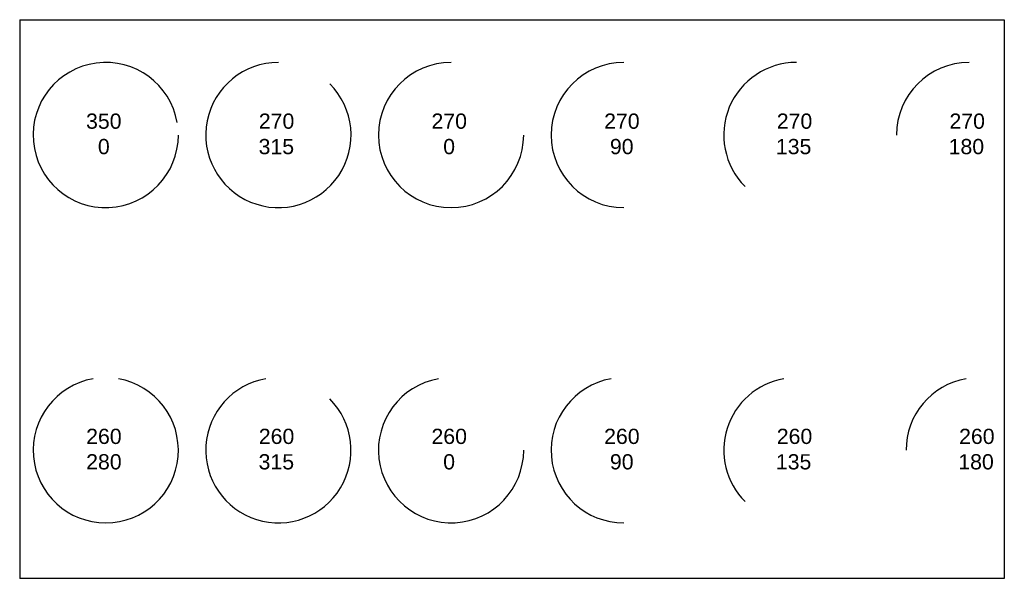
# Model space of a CAD drawing. Extents: x -102 to 92, y -55 to 55.
import ezdxf

# ---------------------------------------------------------------- set-up
doc = ezdxf.new("R2010")
doc.units = 0
doc.header["$MEASUREMENT"] = 0
doc.layers.get('0').update_dxf_attribs({"linetype": 'CONTINUOUS'})
doc.styles.get("Standard").update_dxf_attribs({"font": 'ARIAL.TTF', "height": 0.125})

msp = doc.modelspace()

# ---------------------------------------------------------------- linework, layer by layer
at = {"color": 7, "linetype": 'CONTINUOUS'}
for p, q in [((-101.95, 55.02), (-101.95, -55.03)), ((-101.95, 55.02), (91.95, 55.02)), ((91.95, 55.02), (91.95, -55.03)), ((91.95, -55.03), (-101.95, -55.03))]:
    msp.add_line(p, q, dxfattribs=at)
for centre, start, end in [((-85, 32.3), 10, 0), ((-51, 32.3), 90, 45), ((-17, 32.3), 90, 0), ((17, 32.3), 90, 270), ((51, 32.3), 90, 225), ((85, 32.3), 90, 180), ((-85, -29.8), 100, 80), ((-51, -29.8), 100, 45), ((-17, -29.8), 100, 0), ((17, -29.8), 100, 270), ((51, -29.8), 100, 225), ((86.9, -29.8), 100, 180)]:
    msp.add_arc(centre, 14.3, start, end, dxfattribs=at)

# ---------------------------------------------------------------- texts
for s, p in [('350', (-88.88, 33.54)), ('270', (-54.86, 33.54)), ('270', (-20.86, 33.54)), ('270', (13.14, 33.54)), ('270', (47.14, 33.54)), ('270', (81.14, 33.54)), ('0', (-86.55, 28.53)), ('315', (-54.9, 28.53)), ('0', (-18.55, 28.53)), ('90', (14.28, 28.53)), ('135', (46.96, 28.53)), ('180', (80.98, 28.53)), ('260', (-88.86, -28.56)), ('260', (-54.86, -28.56)), ('260', (-20.86, -28.56)), ('260', (13.14, -28.56)), ('260', (47.14, -28.56)), ('260', (83.04, -28.56)), ('280', (-88.86, -33.57)), ('315', (-54.9, -33.57)), ('0', (-18.55, -33.57)), ('90', (14.28, -33.57)), ('135', (46.96, -33.57)), ('180', (82.88, -33.57))]:
    msp.add_text(s, height=3, dxfattribs=at).set_placement(p)

doc.saveas('drawing.dxf')
